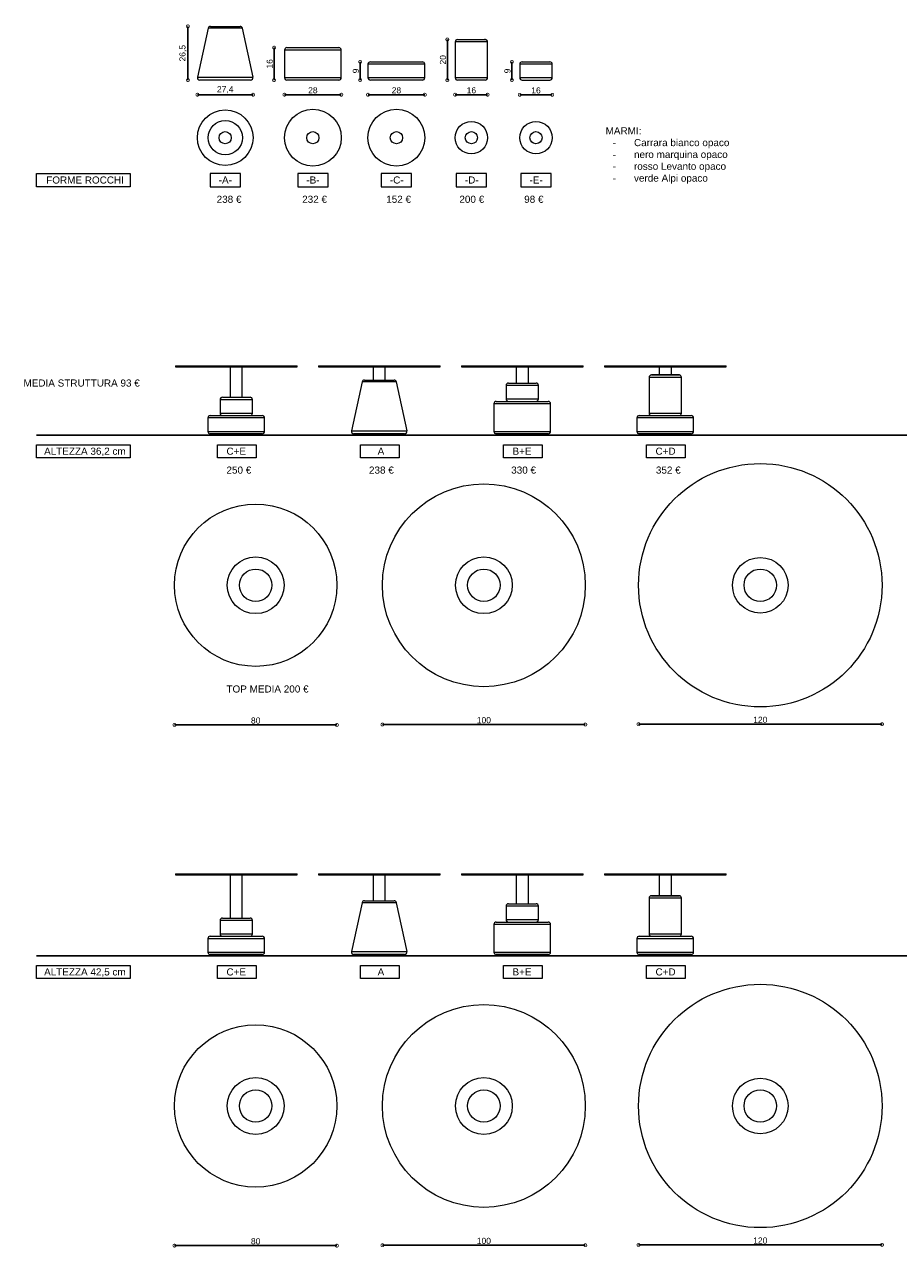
# Model space of a CAD drawing. Header units: millimetres. Extents: x 212 to 4870, y -1159 to 1622.
# Tile 20 of 21: x 4150 to 4580, y 1019 to 1622. Entities that reach past the tile are written whole.
import ezdxf

# ---------------------------------------------------------------- set-up
doc = ezdxf.new("R2010")
doc.units = ezdxf.units.MM
doc.header["$PDSIZE"] = -1
doc.layers.get('0').update_dxf_attribs({"lineweight": 9})
doc.layers.add('FORMAT', color=7, linetype='Continuous')
doc.styles.get("Standard").update_dxf_attribs({"font": 'Arial.ttf'})
doc.dimstyles.new('ISO-25', dxfattribs={"dimtxt": 3, "dimasz": 3, "dimexe": 1.25, "dimexo": 0.625, "dimtad": 1, "dimdec": 1, "dimtxsty": 'Standard', "dimblk": 'DOTSMALL', "dimblk1": 'DOTSMALL', "dimblk2": 'DOTSMALL', "dimcen": 2.5, "dimse1": 1, "dimse2": 1, "dimadec": 0, "dimazin": 0, "dimtfac": 1, "dimtdec": 1, "dimtmove": 0, "dimatfit": 3, "dimldrblk": 'DOTSMALL', "dimfxl": 1, "dimarcsym": 0})

# ---------------------------------------------------------------- blocks, each defined once
blk = doc.blocks.new('_DotSmall')
at = {"color": 0, "linetype": 'ByBlock', "const_width": 0.5}
blk.add_lwpolyline([(-0.0625, 0, 1), (0.0625, 0, 1)], format="xyb", close=True, dxfattribs=at)
blk = doc.blocks.new('*D60')
at = {"color": 0, "lineweight": -2, "transparency": 16777216}
blk.add_line((4234.9, 1586.96), (4262.32, 1586.96), dxfattribs=at)
at = {"layer": 'Defpoints', "color": 0, "transparency": 16777216}
for p in [(4262.32, 1586.96), (4234.9, 1565.76), (4262.32, 1565.76)]:
    blk.add_point(p, dxfattribs=at)
at = {"color": 0, "lineweight": -2, "transparency": 16777216, "xscale": 3, "yscale": 3, "zscale": 3, "rotation": 180}
blk.add_blockref('_DotSmall', (4234.9, 1586.96), dxfattribs=at)
at = {"color": 0, "lineweight": -2, "transparency": 16777216, "xscale": 3, "yscale": 3, "zscale": 3}
blk.add_blockref('_DotSmall', (4262.32, 1586.96), dxfattribs=at)
at = {"color": 0, "transparency": 16777216, "insert": (4248.61, 1589.39), "char_height": 3, "attachment_point": 5}
blk.add_mtext('27,4', dxfattribs=at)
blk = doc.blocks.new('*D61')
at = {"color": 0, "lineweight": -2, "transparency": 16777216}
blk.add_line((4277.82, 1586.96), (4305.82, 1586.96), dxfattribs=at)
at = {"layer": 'Defpoints', "color": 0, "transparency": 16777216}
for p in [(4277.82, 1595.36), (4305.82, 1595.36), (4305.82, 1586.96)]:
    blk.add_point(p, dxfattribs=at)
at = {"color": 0, "lineweight": -2, "transparency": 16777216, "xscale": 3, "yscale": 3, "zscale": 3, "rotation": 180}
blk.add_blockref('_DotSmall', (4277.82, 1586.96), dxfattribs=at)
at = {"color": 0, "lineweight": -2, "transparency": 16777216, "xscale": 3, "yscale": 3, "zscale": 3}
blk.add_blockref('_DotSmall', (4305.82, 1586.96), dxfattribs=at)
at = {"color": 0, "transparency": 16777216, "insert": (4291.82, 1589.11), "char_height": 3, "attachment_point": 5}
blk.add_mtext('28', dxfattribs=at)
blk = doc.blocks.new('*D62')
at = {"color": 0, "lineweight": -2, "transparency": 16777216}
blk.add_line((4318.99, 1586.96), (4346.98, 1586.96), dxfattribs=at)
at = {"layer": 'Defpoints', "color": 0, "transparency": 16777216}
for p in [(4318.99, 1595.18), (4346.98, 1595.18), (4346.98, 1586.96)]:
    blk.add_point(p, dxfattribs=at)
at = {"color": 0, "lineweight": -2, "transparency": 16777216, "xscale": 3, "yscale": 3, "zscale": 3, "rotation": 180}
blk.add_blockref('_DotSmall', (4318.99, 1586.96), dxfattribs=at)
at = {"color": 0, "lineweight": -2, "transparency": 16777216, "xscale": 3, "yscale": 3, "zscale": 3}
blk.add_blockref('_DotSmall', (4346.98, 1586.96), dxfattribs=at)
at = {"color": 0, "transparency": 16777216, "insert": (4332.98, 1589.11), "char_height": 3, "attachment_point": 5}
blk.add_mtext('28', dxfattribs=at)
blk = doc.blocks.new('*D63')
at = {"color": 0, "lineweight": -2, "transparency": 16777216}
blk.add_line((4361.94, 1586.96), (4377.94, 1586.96), dxfattribs=at)
at = {"layer": 'Defpoints', "color": 0, "transparency": 16777216}
for p in [(4361.94, 1595.36), (4377.94, 1595.36), (4377.94, 1586.96)]:
    blk.add_point(p, dxfattribs=at)
at = {"color": 0, "lineweight": -2, "transparency": 16777216, "xscale": 3, "yscale": 3, "zscale": 3, "rotation": 180}
blk.add_blockref('_DotSmall', (4361.94, 1586.96), dxfattribs=at)
at = {"color": 0, "lineweight": -2, "transparency": 16777216, "xscale": 3, "yscale": 3, "zscale": 3}
blk.add_blockref('_DotSmall', (4377.94, 1586.96), dxfattribs=at)
at = {"color": 0, "transparency": 16777216, "insert": (4369.94, 1589.11), "char_height": 3, "attachment_point": 5}
blk.add_mtext('16', dxfattribs=at)
blk = doc.blocks.new('*D64')
at = {"color": 0, "lineweight": -2, "transparency": 16777216}
blk.add_line((4393.79, 1586.91), (4409.79, 1586.91), dxfattribs=at)
at = {"layer": 'Defpoints', "color": 0, "transparency": 16777216}
for p in [(4393.79, 1595.36), (4409.79, 1595.36), (4409.79, 1586.91)]:
    blk.add_point(p, dxfattribs=at)
at = {"color": 0, "lineweight": -2, "transparency": 16777216, "xscale": 3, "yscale": 3, "zscale": 3, "rotation": 180}
blk.add_blockref('_DotSmall', (4393.79, 1586.91), dxfattribs=at)
at = {"color": 0, "lineweight": -2, "transparency": 16777216, "xscale": 3, "yscale": 3, "zscale": 3}
blk.add_blockref('_DotSmall', (4409.79, 1586.91), dxfattribs=at)
at = {"color": 0, "transparency": 16777216, "insert": (4401.79, 1589.06), "char_height": 3, "attachment_point": 5}
blk.add_mtext('16', dxfattribs=at)
blk = doc.blocks.new('*D65')
at = {"color": 0, "lineweight": -2, "transparency": 16777216}
blk.add_line((4230.22, 1594.16), (4230.22, 1620.66), dxfattribs=at)
at = {"layer": 'Defpoints', "color": 0, "transparency": 16777216}
for p in [(4230.22, 1620.66), (4248.61, 1620.66), (4248.61, 1594.16)]:
    blk.add_point(p, dxfattribs=at)
at = {"color": 0, "lineweight": -2, "transparency": 16777216, "xscale": 3, "yscale": 3, "zscale": 3}
for p, rotation in [((4230.22, 1620.66), 90), ((4230.22, 1594.16), 270)]:
    blk.add_blockref('_DotSmall', p, dxfattribs=dict(at, rotation=rotation))
at = {"color": 0, "transparency": 16777216, "insert": (4227.79, 1607.41), "char_height": 3, "attachment_point": 5, "rotation": 90}
blk.add_mtext('26,5', dxfattribs=at)
blk = doc.blocks.new('*D66')
at = {"color": 0, "lineweight": -2, "transparency": 16777216}
blk.add_line((4272.68, 1610.16), (4272.68, 1594.16), dxfattribs=at)
at = {"layer": 'Defpoints', "color": 0, "transparency": 16777216}
for p in [(4292.31, 1610.16), (4272.68, 1594.16), (4291.82, 1594.16)]:
    blk.add_point(p, dxfattribs=at)
at = {"color": 0, "lineweight": -2, "transparency": 16777216, "xscale": 3, "yscale": 3, "zscale": 3}
for p, rotation in [((4272.68, 1610.16), 90), ((4272.68, 1594.16), 270)]:
    blk.add_blockref('_DotSmall', p, dxfattribs=dict(at, rotation=rotation))
at = {"color": 0, "transparency": 16777216, "insert": (4270.54, 1602.16), "char_height": 3, "attachment_point": 5, "rotation": 90}
blk.add_mtext('16', dxfattribs=at)
blk = doc.blocks.new('*D67')
at = {"color": 0, "lineweight": -2, "transparency": 16777216}
blk.add_line((4315.14, 1603.16), (4315.14, 1594.16), dxfattribs=at)
at = {"layer": 'Defpoints', "color": 0, "transparency": 16777216}
for p in [(4332.98, 1603.16), (4315.14, 1594.16), (4332.98, 1594.16)]:
    blk.add_point(p, dxfattribs=at)
at = {"color": 0, "lineweight": -2, "transparency": 16777216, "xscale": 3, "yscale": 3, "zscale": 3}
for p, rotation in [((4315.14, 1603.16), 90), ((4315.14, 1594.16), 270)]:
    blk.add_blockref('_DotSmall', p, dxfattribs=dict(at, rotation=rotation))
at = {"color": 0, "transparency": 16777216, "insert": (4313, 1598.66), "char_height": 3, "attachment_point": 5, "rotation": 90}
blk.add_mtext('9', dxfattribs=at)
blk = doc.blocks.new('*D68')
at = {"color": 0, "lineweight": -2, "transparency": 16777216}
blk.add_line((4358.09, 1614.16), (4358.09, 1594.16), dxfattribs=at)
at = {"layer": 'Defpoints', "color": 0, "transparency": 16777216}
for p in [(4369.77, 1614.16), (4358.09, 1594.16), (4369.77, 1594.16)]:
    blk.add_point(p, dxfattribs=at)
at = {"color": 0, "lineweight": -2, "transparency": 16777216, "xscale": 3, "yscale": 3, "zscale": 3}
for p, rotation in [((4358.09, 1614.16), 90), ((4358.09, 1594.16), 270)]:
    blk.add_blockref('_DotSmall', p, dxfattribs=dict(at, rotation=rotation))
at = {"color": 0, "transparency": 16777216, "insert": (4355.94, 1604.16), "char_height": 3, "attachment_point": 5, "rotation": 90}
blk.add_mtext('20', dxfattribs=at)
blk = doc.blocks.new('*D69')
at = {"color": 0, "lineweight": -2, "transparency": 16777216}
blk.add_line((4389.89, 1603.16), (4389.89, 1594.16), dxfattribs=at)
at = {"layer": 'Defpoints', "color": 0, "transparency": 16777216}
for p in [(4401.79, 1603.16), (4389.89, 1594.16), (4401.79, 1594.16)]:
    blk.add_point(p, dxfattribs=at)
at = {"color": 0, "lineweight": -2, "transparency": 16777216, "xscale": 3, "yscale": 3, "zscale": 3}
for p, rotation in [((4389.89, 1603.16), 90), ((4389.89, 1594.16), 270)]:
    blk.add_blockref('_DotSmall', p, dxfattribs=dict(at, rotation=rotation))
at = {"color": 0, "transparency": 16777216, "insert": (4387.75, 1598.66), "char_height": 3, "attachment_point": 5, "rotation": 90}
blk.add_mtext('9', dxfattribs=at)
blk = doc.blocks.new('*D70')
at = {"color": 0, "lineweight": -2, "transparency": 16777216}
blk.add_line((4452.35, 1276.58), (4572.35, 1276.58), dxfattribs=at)
at = {"layer": 'Defpoints', "color": 0, "transparency": 16777216}
for p in [(4452.35, 1345.09), (4572.35, 1345.09), (4572.35, 1276.58)]:
    blk.add_point(p, dxfattribs=at)
at = {"color": 0, "lineweight": -2, "transparency": 16777216, "xscale": 3, "yscale": 3, "zscale": 3, "rotation": 180}
blk.add_blockref('_DotSmall', (4452.35, 1276.58), dxfattribs=at)
at = {"color": 0, "lineweight": -2, "transparency": 16777216, "xscale": 3, "yscale": 3, "zscale": 3}
blk.add_blockref('_DotSmall', (4572.35, 1276.58), dxfattribs=at)
at = {"color": 0, "transparency": 16777216, "insert": (4512.35, 1278.73), "char_height": 3, "attachment_point": 5}
blk.add_mtext('120', dxfattribs=at)
blk = doc.blocks.new('*D71')
at = {"color": 0, "lineweight": -2, "transparency": 16777216}
blk.add_line((4426.1, 1276.42), (4326.1, 1276.42), dxfattribs=at)
at = {"layer": 'Defpoints', "color": 0, "transparency": 16777216}
for p in [(4326.1, 1345.09), (4426.1, 1345.09), (4326.1, 1276.42)]:
    blk.add_point(p, dxfattribs=at)
at = {"color": 0, "lineweight": -2, "transparency": 16777216, "xscale": 3, "yscale": 3, "zscale": 3, "rotation": 180}
blk.add_blockref('_DotSmall', (4326.1, 1276.42), dxfattribs=at)
at = {"color": 0, "lineweight": -2, "transparency": 16777216, "xscale": 3, "yscale": 3, "zscale": 3}
blk.add_blockref('_DotSmall', (4426.1, 1276.42), dxfattribs=at)
at = {"color": 0, "transparency": 16777216, "insert": (4376.1, 1278.57), "char_height": 3, "attachment_point": 5}
blk.add_mtext('100', dxfattribs=at)
blk = doc.blocks.new('*D72')
at = {"color": 0, "lineweight": -2, "transparency": 16777216}
blk.add_line((4223.62, 1276.23), (4303.62, 1276.23), dxfattribs=at)
at = {"layer": 'Defpoints', "color": 0, "transparency": 16777216}
for p in [(4223.62, 1345.09), (4303.62, 1345.09), (4303.62, 1276.23)]:
    blk.add_point(p, dxfattribs=at)
at = {"color": 0, "lineweight": -2, "transparency": 16777216, "xscale": 3, "yscale": 3, "zscale": 3, "rotation": 180}
blk.add_blockref('_DotSmall', (4223.62, 1276.23), dxfattribs=at)
at = {"color": 0, "lineweight": -2, "transparency": 16777216, "xscale": 3, "yscale": 3, "zscale": 3}
blk.add_blockref('_DotSmall', (4303.62, 1276.23), dxfattribs=at)
at = {"color": 0, "transparency": 16777216, "insert": (4263.62, 1278.38), "char_height": 3, "attachment_point": 5}
blk.add_mtext('80', dxfattribs=at)
blk = doc.blocks.new('*D73')
at = {"color": 0, "lineweight": -2, "transparency": 16777216}
blk.add_line((4452.35, 1019.84), (4572.35, 1019.84), dxfattribs=at)
at = {"layer": 'Defpoints', "color": 0, "transparency": 16777216}
for p in [(4452.35, 1088.35), (4572.35, 1088.35), (4572.35, 1019.84)]:
    blk.add_point(p, dxfattribs=at)
at = {"color": 0, "lineweight": -2, "transparency": 16777216, "xscale": 3, "yscale": 3, "zscale": 3, "rotation": 180}
blk.add_blockref('_DotSmall', (4452.35, 1019.84), dxfattribs=at)
at = {"color": 0, "lineweight": -2, "transparency": 16777216, "xscale": 3, "yscale": 3, "zscale": 3}
blk.add_blockref('_DotSmall', (4572.35, 1019.84), dxfattribs=at)
at = {"color": 0, "transparency": 16777216, "insert": (4512.35, 1021.99), "char_height": 3, "attachment_point": 5}
blk.add_mtext('120', dxfattribs=at)
blk = doc.blocks.new('*D74')
at = {"color": 0, "lineweight": -2, "transparency": 16777216}
blk.add_line((4426.1, 1019.68), (4326.1, 1019.68), dxfattribs=at)
at = {"layer": 'Defpoints', "color": 0, "transparency": 16777216}
for p in [(4326.1, 1088.35), (4426.1, 1088.35), (4326.1, 1019.68)]:
    blk.add_point(p, dxfattribs=at)
at = {"color": 0, "lineweight": -2, "transparency": 16777216, "xscale": 3, "yscale": 3, "zscale": 3, "rotation": 180}
blk.add_blockref('_DotSmall', (4326.1, 1019.68), dxfattribs=at)
at = {"color": 0, "lineweight": -2, "transparency": 16777216, "xscale": 3, "yscale": 3, "zscale": 3}
blk.add_blockref('_DotSmall', (4426.1, 1019.68), dxfattribs=at)
at = {"color": 0, "transparency": 16777216, "insert": (4376.1, 1021.82), "char_height": 3, "attachment_point": 5}
blk.add_mtext('100', dxfattribs=at)
blk = doc.blocks.new('*D75')
at = {"color": 0, "lineweight": -2, "transparency": 16777216}
blk.add_line((4223.62, 1019.49), (4303.62, 1019.49), dxfattribs=at)
at = {"layer": 'Defpoints', "color": 0, "transparency": 16777216}
for p in [(4223.62, 1088.35), (4303.62, 1088.35), (4303.62, 1019.49)]:
    blk.add_point(p, dxfattribs=at)
at = {"color": 0, "lineweight": -2, "transparency": 16777216, "xscale": 3, "yscale": 3, "zscale": 3, "rotation": 180}
blk.add_blockref('_DotSmall', (4223.62, 1019.49), dxfattribs=at)
at = {"color": 0, "lineweight": -2, "transparency": 16777216, "xscale": 3, "yscale": 3, "zscale": 3}
blk.add_blockref('_DotSmall', (4303.62, 1019.49), dxfattribs=at)
at = {"color": 0, "transparency": 16777216, "insert": (4263.62, 1021.63), "char_height": 3, "attachment_point": 5}
blk.add_mtext('80', dxfattribs=at)

msp = doc.modelspace()

# ---------------------------------------------------------------- linework, layer by layer
at = {"color": 7, "linetype": 'Continuous', "lineweight": 9}
for p, q in [((4240.16, 1619.71), (4234.93, 1595.61)), ((4241.33, 1620.66), (4242.4, 1620.66)), ((4242.4, 1620.66), (4255.9, 1620.66)), ((4262.3, 1595.61), (4257.07, 1619.71)), ((4279.02, 1610.16), (4290.19, 1610.16)), ((4290.19, 1610.16), (4304.62, 1610.16)), ((4361.94, 1612.96), (4361.94, 1595.36)), ((4363.14, 1614.16), (4376.4, 1614.16)), ((4376.74, 1614.16), (4376.34, 1614.16)), ((4376.4, 1614.16), (4376.74, 1614.16)), ((4377.94, 1595.36), (4377.94, 1612.96)), ((4277.82, 1608.96), (4277.82, 1595.36)), ((4305.82, 1595.36), (4305.82, 1608.96)), ((4318.98, 1601.96), (4318.98, 1595.36)), ((4320.18, 1603.16), (4345.78, 1603.16)), ((4346.98, 1595.36), (4346.98, 1601.96)), ((4393.79, 1601.96), (4393.79, 1595.36)), ((4394.99, 1603.16), (4401.79, 1603.16)), ((4401.79, 1603.16), (4408.59, 1603.16)), ((4409.79, 1595.36), (4409.79, 1601.96)), ((4261.12, 1594.16), (4236.1, 1594.16)), ((4304.62, 1594.16), (4279.02, 1594.16)), ((4345.78, 1594.16), (4320.18, 1594.16)), ((4376.74, 1594.16), (4363.14, 1594.16)), ((4394.99, 1594.16), (4408.59, 1594.16)), ((4224.03, 1453.27), (4224.03, 1452.77)), ((4224.03, 1452.77), (4254.03, 1452.77)), ((4251.03, 1452.77), (4251.03, 1437.77)), ((4254.03, 1452.77), (4284.03, 1452.77)), ((4257.03, 1437.77), (4257.03, 1452.77)), ((4284.03, 1452.77), (4284.03, 1453.27)), ((4294.52, 1453.27), (4294.52, 1452.77)), ((4294.52, 1452.77), (4324.52, 1452.77)), ((4321.52, 1452.77), (4321.52, 1446.27)), ((4324.52, 1452.77), (4354.52, 1452.77)), ((4327.52, 1446.27), (4327.52, 1452.77)), ((4354.52, 1452.77), (4354.52, 1453.27)), ((4365.02, 1453.27), (4365.02, 1452.77)), ((4365.02, 1452.77), (4395.02, 1452.77)), ((4392.02, 1452.77), (4392.02, 1444.77)), ((4395.02, 1452.77), (4425.02, 1452.77)), ((4398.02, 1444.77), (4398.02, 1452.77)), ((4425.02, 1452.77), (4425.02, 1453.27)), ((4435.51, 1453.27), (4435.51, 1452.77)), ((4435.51, 1452.77), (4465.51, 1452.77)), ((4457.51, 1447.57), (4457.51, 1429.97)), ((4458.71, 1448.77), (4471.97, 1448.77)), ((4471.91, 1448.77), (4458.71, 1448.77)), ((4462.51, 1452.77), (4462.51, 1448.77)), ((4465.51, 1452.77), (4495.51, 1452.77)), ((4468.51, 1448.77), (4468.51, 1452.77)), ((4472.31, 1448.77), (4471.91, 1448.77)), ((4471.97, 1448.77), (4472.31, 1448.77)), ((4473.51, 1429.97), (4473.51, 1447.57)), ((4495.51, 1452.77), (4495.51, 1453.27)), ((4316.07, 1445.33), (4310.84, 1421.23)), ((4317.24, 1446.27), (4318.31, 1446.27)), ((4318.31, 1446.27), (4331.8, 1446.27)), ((4338.21, 1421.23), (4332.98, 1445.33)), ((4387.02, 1443.57), (4387.02, 1436.97)), ((4388.22, 1444.77), (4395.02, 1444.77)), ((4395.02, 1444.77), (4401.82, 1444.77)), ((4403.02, 1436.97), (4403.02, 1443.57)), ((4246.03, 1436.57), (4246.03, 1429.97)), ((4247.23, 1437.77), (4254.03, 1437.77)), ((4254.03, 1437.77), (4260.83, 1437.77)), ((4262.03, 1429.97), (4262.03, 1436.57)), ((4382.22, 1435.77), (4393.39, 1435.77)), ((4393.39, 1435.77), (4407.82, 1435.77)), ((4381.02, 1434.57), (4381.02, 1420.97)), ((4409.02, 1420.97), (4409.02, 1434.57)), ((4240.03, 1427.57), (4240.03, 1420.97)), ((4241.23, 1428.77), (4266.83, 1428.77)), ((4268.03, 1420.97), (4268.03, 1427.57)), ((4451.51, 1427.57), (4451.51, 1420.97)), ((4452.71, 1428.77), (4478.31, 1428.77)), ((4479.51, 1420.97), (4479.51, 1427.57)), ((4266.83, 1419.77), (4241.23, 1419.77)), ((4242.03, 1419.77), (4242.03, 1419.17)), ((4254.03, 1419.17), (4242.03, 1419.17)), ((4266.03, 1419.17), (4254.03, 1419.17)), ((4266.03, 1419.17), (4266.03, 1419.77)), ((4337.03, 1419.77), (4312.01, 1419.77)), ((4312.52, 1419.77), (4312.52, 1419.17)), ((4312.52, 1419.77), (4312.52, 1419.17)), ((4324.52, 1419.17), (4312.52, 1419.17)), ((4324.52, 1419.17), (4312.52, 1419.17)), ((4336.52, 1419.17), (4324.52, 1419.17)), ((4336.52, 1419.17), (4324.52, 1419.17)), ((4336.52, 1419.17), (4336.52, 1419.77)), ((4336.52, 1419.17), (4336.52, 1419.77)), ((4393.39, 1419.77), (4382.22, 1419.77)), ((4383.02, 1419.77), (4383.02, 1419.17)), ((4407.02, 1419.17), (4383.02, 1419.17)), ((4407.82, 1419.77), (4393.39, 1419.77)), ((4407.02, 1419.17), (4407.02, 1419.77)), ((4478.31, 1419.77), (4452.71, 1419.77)), ((4453.51, 1419.77), (4453.51, 1419.17)), ((4465.51, 1419.17), (4453.51, 1419.17)), ((4477.51, 1419.17), (4465.51, 1419.17)), ((4477.51, 1419.17), (4477.51, 1419.77)), ((4224.03, 1202.83), (4224.03, 1202.33)), ((4224.03, 1202.33), (4254.03, 1202.33)), ((4251.03, 1202.33), (4251.03, 1181.03)), ((4254.03, 1202.33), (4284.03, 1202.33)), ((4257.03, 1181.03), (4257.03, 1202.33)), ((4284.03, 1202.33), (4284.03, 1202.83)), ((4294.52, 1202.83), (4294.52, 1202.33)), ((4294.52, 1202.33), (4324.52, 1202.33)), ((4321.52, 1202.33), (4321.52, 1189.53)), ((4324.52, 1202.33), (4354.52, 1202.33)), ((4327.52, 1189.53), (4327.52, 1202.33)), ((4354.52, 1202.33), (4354.52, 1202.83)), ((4365.02, 1202.83), (4365.02, 1202.33)), ((4365.02, 1202.33), (4395.02, 1202.33)), ((4392.02, 1202.33), (4392.02, 1188.03)), ((4395.02, 1202.33), (4425.02, 1202.33)), ((4398.02, 1188.03), (4398.02, 1202.33)), ((4425.02, 1202.33), (4425.02, 1202.83)), ((4435.51, 1202.83), (4435.51, 1202.33)), ((4435.51, 1202.33), (4465.51, 1202.33)), ((4462.51, 1202.33), (4462.51, 1192.03)), ((4465.51, 1202.33), (4495.51, 1202.33)), ((4468.51, 1192.03), (4468.51, 1202.33)), ((4495.51, 1202.33), (4495.51, 1202.83)), ((4316.07, 1188.59), (4310.84, 1164.49)), ((4317.24, 1189.53), (4318.31, 1189.53)), ((4318.31, 1189.53), (4331.8, 1189.53)), ((4338.21, 1164.49), (4332.98, 1188.59)), ((4388.22, 1188.03), (4395.02, 1188.03)), ((4395.02, 1188.03), (4401.82, 1188.03)), ((4457.51, 1190.83), (4457.51, 1173.23)), ((4458.71, 1192.03), (4471.97, 1192.03)), ((4471.91, 1192.03), (4458.71, 1192.03)), ((4472.31, 1192.03), (4471.91, 1192.03)), ((4471.97, 1192.03), (4472.31, 1192.03)), ((4473.51, 1173.23), (4473.51, 1190.83)), ((4387.02, 1186.83), (4387.02, 1180.23)), ((4403.02, 1180.23), (4403.02, 1186.83)), ((4246.03, 1179.83), (4246.03, 1173.23)), ((4247.23, 1181.03), (4254.03, 1181.03)), ((4254.03, 1181.03), (4260.83, 1181.03)), ((4262.03, 1173.23), (4262.03, 1179.83)), ((4381.02, 1177.83), (4381.02, 1164.23)), ((4382.22, 1179.03), (4393.39, 1179.03)), ((4393.39, 1179.03), (4407.82, 1179.03)), ((4409.02, 1164.23), (4409.02, 1177.83)), ((4240.03, 1170.83), (4240.03, 1164.23)), ((4241.23, 1172.03), (4266.83, 1172.03)), ((4268.03, 1164.23), (4268.03, 1170.83)), ((4451.51, 1170.83), (4451.51, 1164.23)), ((4452.71, 1172.03), (4478.31, 1172.03)), ((4479.51, 1164.23), (4479.51, 1170.83)), ((4266.83, 1163.03), (4241.23, 1163.03)), ((4242.03, 1163.03), (4242.03, 1162.43)), ((4254.03, 1162.43), (4242.03, 1162.43)), ((4266.03, 1162.43), (4254.03, 1162.43)), ((4266.03, 1162.43), (4266.03, 1163.03)), ((4337.03, 1163.03), (4312.01, 1163.03)), ((4312.52, 1163.03), (4312.52, 1162.43)), ((4312.52, 1163.03), (4312.52, 1162.43)), ((4324.52, 1162.43), (4312.52, 1162.43)), ((4324.52, 1162.43), (4312.52, 1162.43)), ((4336.52, 1162.43), (4324.52, 1162.43)), ((4336.52, 1162.43), (4324.52, 1162.43)), ((4336.52, 1162.43), (4336.52, 1163.03)), ((4336.52, 1162.43), (4336.52, 1163.03)), ((4393.39, 1163.03), (4382.22, 1163.03)), ((4383.02, 1163.03), (4383.02, 1162.43)), ((4407.02, 1162.43), (4383.02, 1162.43)), ((4407.82, 1163.03), (4393.39, 1163.03)), ((4407.02, 1162.43), (4407.02, 1163.03)), ((4478.31, 1163.03), (4452.71, 1163.03)), ((4453.51, 1163.03), (4453.51, 1162.43)), ((4465.51, 1162.43), (4453.51, 1162.43)), ((4477.51, 1162.43), (4465.51, 1162.43)), ((4477.51, 1162.43), (4477.51, 1163.03))]:
    msp.add_line(p, q, dxfattribs=at)
at = {"color": 252, "linetype": 'Continuous', "lineweight": 9}
for p, q in [((4241.39, 1619.71), (4240.16, 1619.71)), ((4257.07, 1619.71), (4241.39, 1619.71)), ((4377.54, 1612.96), (4361.94, 1612.96)), ((4377.94, 1612.96), (4377.54, 1612.96)), ((4290.04, 1608.96), (4277.82, 1608.96)), ((4305.82, 1608.96), (4290.04, 1608.96)), ((4346.98, 1601.96), (4318.98, 1601.96)), ((4401.79, 1601.96), (4393.79, 1601.96)), ((4409.79, 1601.96), (4401.79, 1601.96)), ((4234.93, 1595.61), (4236.93, 1595.61)), ((4236.93, 1595.61), (4262.3, 1595.61)), ((4277.82, 1595.36), (4290.04, 1595.36)), ((4290.04, 1595.36), (4305.82, 1595.36)), ((4318.98, 1595.36), (4346.98, 1595.36)), ((4361.94, 1595.36), (4377.94, 1595.36)), ((4393.79, 1595.36), (4401.79, 1595.36)), ((4401.79, 1595.36), (4409.79, 1595.36)), ((4473.11, 1447.57), (4457.51, 1447.57)), ((4473.51, 1447.57), (4473.11, 1447.57)), ((4317.3, 1445.33), (4316.07, 1445.33)), ((4332.98, 1445.33), (4317.3, 1445.33)), ((4395.02, 1443.57), (4387.02, 1443.57)), ((4403.02, 1443.57), (4395.02, 1443.57)), ((4254.03, 1436.57), (4246.03, 1436.57)), ((4262.03, 1436.57), (4254.03, 1436.57)), ((4387.02, 1436.97), (4395.02, 1436.97)), ((4395.02, 1436.97), (4403.02, 1436.97)), ((4246.03, 1429.97), (4254.03, 1429.97)), ((4254.03, 1429.97), (4262.03, 1429.97)), ((4393.24, 1434.57), (4381.02, 1434.57)), ((4409.02, 1434.57), (4393.24, 1434.57)), ((4457.51, 1429.97), (4473.11, 1429.97)), ((4268.03, 1427.57), (4240.03, 1427.57)), ((4479.51, 1427.57), (4451.51, 1427.57)), ((4240.03, 1420.97), (4268.03, 1420.97)), ((4310.84, 1421.23), (4312.84, 1421.23)), ((4312.84, 1421.23), (4338.21, 1421.23)), ((4381.02, 1420.97), (4393.24, 1420.97)), ((4393.24, 1420.97), (4409.02, 1420.97)), ((4451.51, 1420.97), (4479.51, 1420.97)), ((4317.3, 1188.59), (4316.07, 1188.59)), ((4332.98, 1188.59), (4317.3, 1188.59)), ((4473.11, 1190.83), (4457.51, 1190.83)), ((4473.51, 1190.83), (4473.11, 1190.83)), ((4395.02, 1186.83), (4387.02, 1186.83)), ((4403.02, 1186.83), (4395.02, 1186.83)), ((4254.03, 1179.83), (4246.03, 1179.83)), ((4262.03, 1179.83), (4254.03, 1179.83)), ((4393.24, 1177.83), (4381.02, 1177.83)), ((4387.02, 1180.23), (4395.02, 1180.23)), ((4409.02, 1177.83), (4393.24, 1177.83)), ((4395.02, 1180.23), (4403.02, 1180.23)), ((4268.03, 1170.83), (4240.03, 1170.83)), ((4246.03, 1173.23), (4254.03, 1173.23)), ((4254.03, 1173.23), (4262.03, 1173.23)), ((4479.51, 1170.83), (4451.51, 1170.83)), ((4457.51, 1173.23), (4473.11, 1173.23)), ((4240.03, 1164.23), (4268.03, 1164.23)), ((4310.84, 1164.49), (4312.84, 1164.49)), ((4312.84, 1164.49), (4338.21, 1164.49)), ((4381.02, 1164.23), (4393.24, 1164.23)), ((4393.24, 1164.23), (4409.02, 1164.23)), ((4451.51, 1164.23), (4479.51, 1164.23))]:
    msp.add_line(p, q, dxfattribs=at)
for p, q in [((4224.03, 1453.27), (4284.03, 1453.27)), ((4294.52, 1453.27), (4354.52, 1453.27)), ((4365.02, 1453.27), (4425.02, 1453.27)), ((4435.51, 1453.27), (4495.51, 1453.27)), ((4224.03, 1202.83), (4284.03, 1202.83)), ((4294.52, 1202.83), (4354.52, 1202.83)), ((4365.02, 1202.83), (4425.02, 1202.83)), ((4435.51, 1202.83), (4495.51, 1202.83))]:
    msp.add_line(p, q)
at = {"color": 1, "linetype": 'Continuous', "lineweight": 9}
for p, q in [((4473.11, 1429.97), (4473.51, 1429.97)), ((4473.11, 1173.23), (4473.51, 1173.23))]:
    msp.add_line(p, q, dxfattribs=at)
at = {"lineweight": 30}
for p, q in [((4155.61, 1419.17), (4800.36, 1419.17)), ((4155.61, 1162.43), (4800.36, 1162.43))]:
    msp.add_line(p, q, dxfattribs=at)
for points in [[(4155.61, 1548.09), (4201.67, 1548.09), (4201.67, 1541.58), (4155.61, 1541.58)], [(4256.07, 1548.09), (4241.16, 1548.09), (4241.16, 1541.58), (4256.07, 1541.58)], [(4299.27, 1548.09), (4284.37, 1548.09), (4284.37, 1541.58), (4299.27, 1541.58)], [(4340.43, 1548.09), (4325.52, 1548.09), (4325.52, 1541.58), (4340.43, 1541.58)], [(4377.39, 1548.09), (4362.49, 1548.09), (4362.49, 1541.58), (4377.39, 1541.58)], [(4409.24, 1548.09), (4394.34, 1548.09), (4394.34, 1541.58), (4409.24, 1541.58)], [(4155.61, 1414.38), (4201.67, 1414.38), (4201.67, 1407.87), (4155.61, 1407.87)], [(4244.8, 1414.38), (4263.78, 1414.38), (4263.78, 1407.87), (4244.8, 1407.87)], [(4315.29, 1414.38), (4334.28, 1414.38), (4334.28, 1407.87), (4315.29, 1407.87)], [(4385.79, 1414.38), (4404.77, 1414.38), (4404.77, 1407.87), (4385.79, 1407.87)], [(4456.28, 1414.38), (4475.27, 1414.38), (4475.27, 1407.87), (4456.28, 1407.87)], [(4155.61, 1157.64), (4201.67, 1157.64), (4201.67, 1151.13), (4155.61, 1151.13)], [(4244.8, 1157.64), (4263.78, 1157.64), (4263.78, 1151.13), (4244.8, 1151.13)], [(4315.29, 1157.64), (4334.28, 1157.64), (4334.28, 1151.13), (4315.29, 1151.13)], [(4385.79, 1157.64), (4404.77, 1157.64), (4404.77, 1151.13), (4385.79, 1151.13)], [(4456.28, 1157.64), (4475.27, 1157.64), (4475.27, 1151.13), (4456.28, 1151.13)]]:
    msp.add_lwpolyline(points, close=True)
for centre, radius in [((4248.61, 1565.76), 13.71), ((4248.61, 1565.76), 8.46), ((4291.82, 1565.76), 14), ((4332.98, 1565.76), 14), ((4248.61, 1565.76), 3), ((4291.82, 1565.76), 3), ((4332.98, 1565.76), 3), ((4369.94, 1565.76), 8), ((4369.94, 1565.76), 3), ((4401.79, 1565.76), 8), ((4401.79, 1565.76), 3), ((4512.35, 1345.09), 60), ((4376.1, 1345.09), 50), ((4263.62, 1345.09), 40), ((4512.35, 1088.35), 60), ((4376.1, 1088.35), 50), ((4263.62, 1088.35), 40)]:
    msp.add_circle(centre, radius)
at = {"color": 252, "linetype": 'Continuous', "lineweight": 9}
for centre, radius in [((4263.62, 1345.09), 14), ((4376.1, 1345.09), 14), ((4512.35, 1345.09), 13.71), ((4263.62, 1345.09), 8), ((4376.1, 1345.09), 8), ((4512.35, 1345.09), 8), ((4263.62, 1088.35), 14), ((4376.1, 1088.35), 14), ((4512.35, 1088.35), 13.71), ((4263.62, 1088.35), 8), ((4376.1, 1088.35), 8), ((4512.35, 1088.35), 8)]:
    msp.add_circle(centre, radius, dxfattribs=at)
at = {"color": 7, "linetype": 'Continuous', "lineweight": 9}
for centre, start, end in [((4241.33, 1619.46), 90, 167.75767), ((4255.9, 1619.46), 12.24233, 90), ((4279.02, 1608.96), 90, 180), ((4304.62, 1608.96), 0, 90), ((4363.14, 1612.96), 90, 180), ((4376.74, 1612.96), 0, 90), ((4320.18, 1601.96), 90, 180), ((4345.78, 1601.96), 0, 90), ((4394.99, 1601.96), 90, 180), ((4408.59, 1601.96), 0, 90), ((4236.1, 1595.36), 167.75767, 270), ((4261.12, 1595.36), 270, 12.24233), ((4279.02, 1595.36), 180, 270), ((4304.62, 1595.36), 270, 0), ((4320.18, 1595.36), 180, 270), ((4345.78, 1595.36), 270, 0), ((4363.14, 1595.36), 180, 270), ((4376.74, 1595.36), 270, 0), ((4394.99, 1595.36), 180, 270), ((4408.59, 1595.36), 270, 0), ((4458.71, 1447.57), 90, 180), ((4472.31, 1447.57), 0, 90), ((4317.24, 1445.07), 90, 167.75767), ((4331.8, 1445.07), 12.24233, 90), ((4388.22, 1443.57), 90, 180), ((4401.82, 1443.57), 0, 90), ((4247.23, 1436.57), 90, 180), ((4260.83, 1436.57), 0, 90), ((4382.22, 1434.57), 90, 180), ((4388.22, 1436.97), 180, 270), ((4401.82, 1436.97), 270, 0), ((4407.82, 1434.57), 0, 90), ((4247.23, 1429.97), 180, 270), ((4260.83, 1429.97), 270, 0), ((4458.71, 1429.97), 180, 270), ((4472.31, 1429.97), 270, 0), ((4241.23, 1427.57), 90, 180), ((4266.83, 1427.57), 0, 90), ((4452.71, 1427.57), 90, 180), ((4478.31, 1427.57), 0, 90), ((4241.23, 1420.97), 180, 270), ((4266.83, 1420.97), 270, 0), ((4312.01, 1420.97), 167.75767, 270), ((4337.03, 1420.97), 270, 12.24233), ((4382.22, 1420.97), 180, 270), ((4407.82, 1420.97), 270, 0), ((4452.71, 1420.97), 180, 270), ((4478.31, 1420.97), 270, 0), ((4317.24, 1188.33), 90, 167.75767), ((4331.8, 1188.33), 12.24233, 90), ((4388.22, 1186.83), 90, 180), ((4401.82, 1186.83), 0, 90), ((4458.71, 1190.83), 90, 180), ((4472.31, 1190.83), 0, 90), ((4247.23, 1179.83), 90, 180), ((4260.83, 1179.83), 0, 90), ((4382.22, 1177.83), 90, 180), ((4388.22, 1180.23), 180, 270), ((4401.82, 1180.23), 270, 0), ((4407.82, 1177.83), 0, 90), ((4241.23, 1170.83), 90, 180), ((4247.23, 1173.23), 180, 270), ((4260.83, 1173.23), 270, 0), ((4266.83, 1170.83), 0, 90), ((4452.71, 1170.83), 90, 180), ((4458.71, 1173.23), 180, 270), ((4472.31, 1173.23), 270, 0), ((4478.31, 1170.83), 0, 90), ((4241.23, 1164.23), 180, 270), ((4266.83, 1164.23), 270, 0), ((4312.01, 1164.23), 167.75767, 270), ((4337.03, 1164.23), 270, 12.24233), ((4382.22, 1164.23), 180, 270), ((4407.82, 1164.23), 270, 0), ((4452.71, 1164.23), 180, 270), ((4478.31, 1164.23), 270, 0)]:
    msp.add_arc(centre, 1.2, start, end, dxfattribs=at)
at = {"layer": 'FORMAT', "color": 7, "lineweight": 9}
for p in [(4376.74, 1614.16), (4472.31, 1448.77), (4472.31, 1192.03)]:
    msp.add_point(p, dxfattribs=at)

# ---------------------------------------------------------------- texts
at = {"char_height": 3.5, "attachment_point": 1}
for s, width, gutter_width, insert in [('MARMI:\\P\\pi-10.5,l14,t14;-^ICarrara bianco opaco\\P-^Inero marquina opaco\\P-^Irosso Levanto opaco\\P-^Iverde Alpi opaco', 1303.6008, 1, (4436.1, 1570.93)), ('FORME ROCCHI', 48.7685, 17.5, (4160.38, 1546.65)), ('-A-', 48.7685, 17.5, (4245.4, 1546.65)), ('-B-', 48.7685, 17.5, (4288.61, 1546.65)), ('-C-', 48.7685, 17.5, (4329.77, 1546.65)), ('-D-', 48.7685, 17.5, (4366.73, 1546.65)), ('-E-', 48.7685, 17.5, (4398.58, 1546.65)), ('238 €', 48.7685, 17.5, (4244.38, 1537.15)), ('232 €', 48.7685, 17.5, (4286.53, 1537.15)), ('152 €', 48.7685, 17.5, (4327.96, 1537.15)), ('200 €', 48.7685, 17.5, (4364.02, 1537.15)), ('98 €', 48.7685, 17.5, (4395.97, 1537.15)), ('MEDIA STRUTTURA 93 €', 62.3329, 17.5, (4149.17, 1446.55)), ('ALTEZZA 36,2 cm', 48.7685, 17.5, (4159.33, 1412.94)), ('C+E', 48.7685, 17.5, (4249.22, 1412.94)), ('A', 48.7685, 17.5, (4323.74, 1412.94)), ('B+E', 48.7685, 17.5, (4390.21, 1412.94)), ('C+D', 48.7685, 17.5, (4460.7, 1412.94)), ('250 €', 48.7685, 17.5, (4249.22, 1403.63)), ('238 €', 48.7685, 17.5, (4319.46, 1403.63)), ('330 €', 48.7685, 17.5, (4389.57, 1403.63)), ('352 €', 48.7685, 17.5, (4460.89, 1403.63)), ('TOP MEDIA 200 €', 48.7685, 17.5, (4249.22, 1295.7)), ('ALTEZZA 42,5 cm', 48.7685, 17.5, (4159.33, 1156.2)), ('C+E', 48.7685, 17.5, (4249.22, 1156.2)), ('A', 48.7685, 17.5, (4323.74, 1156.2)), ('B+E', 48.7685, 17.5, (4390.21, 1156.2)), ('C+D', 48.7685, 17.5, (4460.7, 1156.2))]:
    msp.add_mtext_dynamic_manual_height_columns(s, width=width, gutter_width=gutter_width, heights=[0], dxfattribs=dict(at, insert=insert))

# ---------------------------------------------------------------- dimensions: what is measured, and where the dimension line sits
for base, p1, p2, picture, middle in [((4230.22, 1620.66), (4248.61, 1594.16), (4248.61, 1620.66), '*D65', (4227.79, 1607.41)), ((4272.68, 1594.16), (4292.31, 1610.16), (4291.82, 1594.16), '*D66', (4270.54, 1602.16)), ((4358.09, 1594.16), (4369.77, 1614.16), (4369.77, 1594.16), '*D68', (4355.94, 1604.16)), ((4315.14, 1594.16), (4332.98, 1603.16), (4332.98, 1594.16), '*D67', (4313, 1598.66)), ((4389.89, 1594.16), (4401.79, 1603.16), (4401.79, 1594.16), '*D69', (4387.75, 1598.66))]:
    dim = msp.add_linear_dim(base=base, p1=p1, p2=p2, angle=90, dimstyle='ISO-25')
    dim.commit()
    dim.dimension.update_dxf_attribs({"geometry": picture, "text_midpoint": middle})
for base, p1, p2, picture, middle in [((4305.82, 1586.96), (4277.82, 1595.36), (4305.82, 1595.36), '*D61', (4291.82, 1589.11)), ((4346.98, 1586.96), (4318.99, 1595.18), (4346.98, 1595.18), '*D62', (4332.98, 1589.11)), ((4377.94, 1586.96), (4361.94, 1595.36), (4377.94, 1595.36), '*D63', (4369.94, 1589.11)), ((4409.79, 1586.91), (4393.79, 1595.36), (4409.79, 1595.36), '*D64', (4401.79, 1589.06)), ((4262.32, 1586.96), (4234.9, 1565.76), (4262.32, 1565.76), '*D60', (4248.61, 1589.39)), ((4303.62, 1276.23), (4223.62, 1345.09), (4303.62, 1345.09), '*D72', (4263.62, 1278.38)), ((4326.1, 1276.42), (4426.1, 1345.09), (4326.1, 1345.09), '*D71', (4376.1, 1278.57)), ((4572.35, 1276.58), (4452.35, 1345.09), (4572.35, 1345.09), '*D70', (4512.35, 1278.73)), ((4303.62, 1019.49), (4223.62, 1088.35), (4303.62, 1088.35), '*D75', (4263.62, 1021.63)), ((4326.1, 1019.68), (4426.1, 1088.35), (4326.1, 1088.35), '*D74', (4376.1, 1021.82)), ((4572.35, 1019.84), (4452.35, 1088.35), (4572.35, 1088.35), '*D73', (4512.35, 1021.99))]:
    dim = msp.add_linear_dim(base=base, p1=p1, p2=p2, dimstyle='ISO-25')
    dim.commit()
    dim.dimension.update_dxf_attribs({"geometry": picture, "text_midpoint": middle})

doc.saveas('drawing.dxf')
